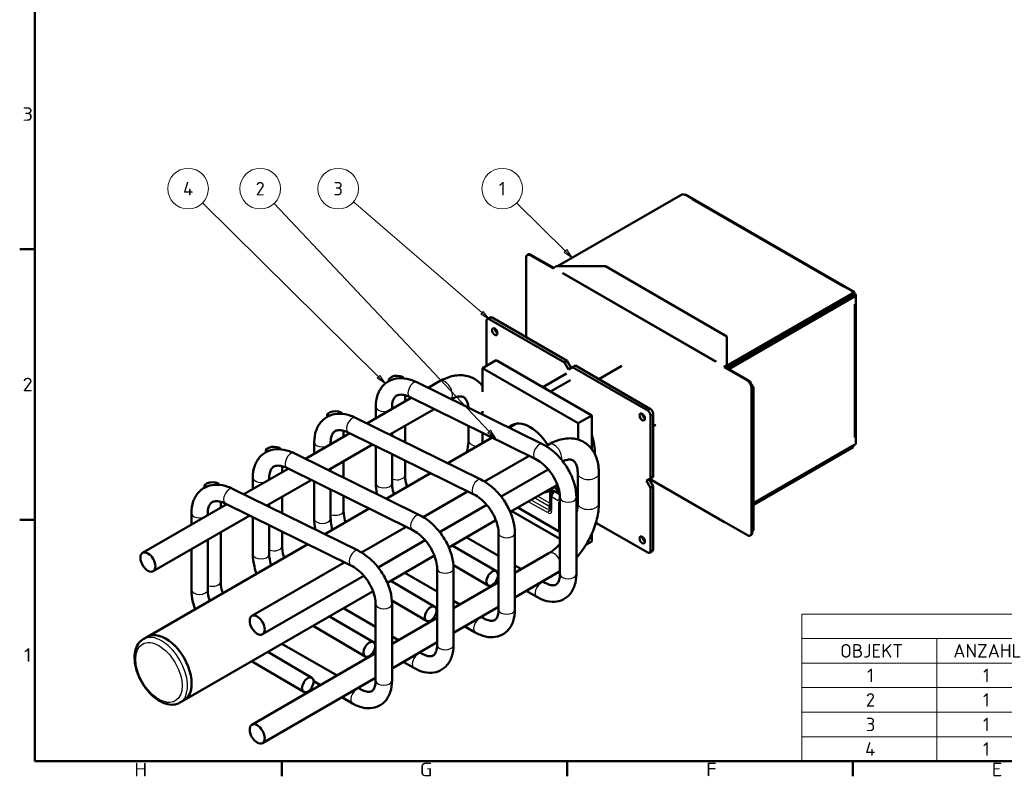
# Model space of a CAD drawing. Header units: millimetres. Extents: x 17 to 1979, y -74 to 835.
# Tile 1 of 8: x 17 to 527, y 7 to 399. Entities that reach past the tile are written whole.
import ezdxf

# ---------------------------------------------------------------- set-up
doc = ezdxf.new("R2010")
doc.units = ezdxf.units.MM
doc.header["$LTSCALE"] = 2
for name, color, linetype, lineweight in [('Rahmen', 7, 'Continuous', 50), ('Sichtbar', 7, 'Continuous', 50), ('Sichtbar schmal', 7, 'Continuous', 25), ('Symbol', 7, 'Continuous', 18)]:
    doc.layers.add(name, color=color, linetype=linetype, lineweight=lineweight)
doc.styles.add('Notiztext (DIN)', font='isocpeur.ttf')
doc.styles.add('PohlCon Text gedehnt 110%', font='isocpeur.ttf', dxfattribs={"width": 1.1})

# ---------------------------------------------------------------- blocks, each defined once
blk = doc.blocks.new('Ränder Vorgaberahmen')
at = {"layer": 'Rahmen'}
for p, q in [((12.5, 140), (8.6, 140)), ((12.5, 70), (8.6, 70)), ((76.44, 7.5), (76.44, 3.6)), ((150.38, 7.5), (150.38, 3.6)), ((224.31, 7.5), (224.31, 3.6))]:
    blk.add_line(p, q, dxfattribs=at)
at = {"layer": 'Rahmen', "flags": 128}
blk.add_lwpolyline([(12.5, 7.5), (12.5, 412.5), (586.5, 412.5), (586.5, 7.5), (12.5, 7.5)], dxfattribs=at)
at = {"layer": 'Symbol', "char_height": 3.5, "attachment_point": 7, "style": 'PohlCon Text gedehnt 110%'}
for s, insert in [('3', (9.33, 173.25)), ('2', (9.33, 103.25)), ('1', (9.72, 33.25)), ('H', (38.26, 3.6)), ('G', (112.2, 3.6)), ('F', (186.33, 3.6)), ('E', (260.27, 3.6))]:
    blk.add_mtext(s, dxfattribs=dict(at, insert=insert))
blk = doc.blocks.new('Positionsnummer1')
at = {"layer": 'Symbol'}
for p, q in [((149.9, 139.55), (137.26, 152.02)), ((150.25, 139.91), (149.55, 139.2)), ((149.55, 139.2), (151.68, 137.8)), ((149.9, 139.55), (151.68, 137.8)), ((151.68, 137.8), (150.25, 139.91))]:
    blk.add_line(p, q, dxfattribs=at)
at = {"layer": 'Symbol', "flags": 128}
blk.add_lwpolyline([(149.55, 139.2), (151.68, 137.8), (150.25, 139.91), (149.55, 139.2)], dxfattribs=at)
at = {"layer": 'Symbol'}
blk.add_circle((133.54, 155.69), 5.25, dxfattribs=at)
blk.add_solid([(149.55, 139.2), (151.68, 137.8), (150.25, 139.91), (149.55, 139.2)], dxfattribs=at)
at = {"layer": 'Symbol', "insert": (133.54, 155.69), "char_height": 3.5, "attachment_point": 5, "style": 'Notiztext (DIN)'}
blk.add_mtext('1', dxfattribs=at)
blk = doc.blocks.new('Positionsnummer2')
at = {"layer": 'Symbol'}
for p, q in [((130.15, 92.82), (74.46, 151.89)), ((130.52, 93.16), (129.79, 92.48)), ((129.79, 92.48), (131.87, 91)), ((130.15, 92.82), (131.87, 91)), ((131.87, 91), (130.52, 93.16))]:
    blk.add_line(p, q, dxfattribs=at)
at = {"layer": 'Symbol', "flags": 128}
blk.add_lwpolyline([(129.79, 92.48), (131.87, 91), (130.52, 93.16), (129.79, 92.48)], dxfattribs=at)
at = {"layer": 'Symbol'}
blk.add_circle((70.87, 155.69), 5.25, dxfattribs=at)
blk.add_solid([(129.79, 92.48), (131.87, 91), (130.52, 93.16), (129.79, 92.48)], dxfattribs=at)
at = {"layer": 'Symbol', "insert": (70.87, 155.69), "char_height": 3.5, "attachment_point": 5, "style": 'Notiztext (DIN)'}
blk.add_mtext('2', dxfattribs=at)
blk = doc.blocks.new('Positionsnummer3')
at = {"layer": 'Symbol'}
for p, q in [((128.31, 123.56), (95.03, 152.27)), ((128.63, 123.94), (127.98, 123.18)), ((127.98, 123.18), (130.2, 121.93)), ((128.31, 123.56), (130.2, 121.93)), ((130.2, 121.93), (128.63, 123.94))]:
    blk.add_line(p, q, dxfattribs=at)
at = {"layer": 'Symbol', "flags": 128}
blk.add_lwpolyline([(127.98, 123.18), (130.2, 121.93), (128.63, 123.94), (127.98, 123.18)], dxfattribs=at)
at = {"layer": 'Symbol'}
blk.add_circle((91.06, 155.69), 5.25, dxfattribs=at)
blk.add_solid([(127.98, 123.18), (130.2, 121.93), (128.63, 123.94), (127.98, 123.18)], dxfattribs=at)
at = {"layer": 'Symbol', "insert": (91.06, 155.69), "char_height": 3.5, "attachment_point": 5, "style": 'Notiztext (DIN)'}
blk.add_mtext('3', dxfattribs=at)
blk = doc.blocks.new('Positionsnummer4')
at = {"layer": 'Symbol'}
for p, q in [((101.5, 107), (55.94, 152.02)), ((101.86, 107.36), (101.15, 106.65)), ((103.28, 105.25), (101.86, 107.36)), ((101.15, 106.65), (103.28, 105.25)), ((101.5, 107), (103.28, 105.25))]:
    blk.add_line(p, q, dxfattribs=at)
at = {"layer": 'Symbol', "flags": 128}
blk.add_lwpolyline([(101.15, 106.65), (103.28, 105.25), (101.86, 107.36), (101.15, 106.65)], dxfattribs=at)
at = {"layer": 'Symbol'}
blk.add_circle((52.21, 155.69), 5.25, dxfattribs=at)
blk.add_solid([(101.15, 106.65), (103.28, 105.25), (101.86, 107.36), (101.15, 106.65)], dxfattribs=at)
at = {"layer": 'Symbol', "insert": (52.21, 155.69), "char_height": 3.5, "attachment_point": 5, "style": 'Notiztext (DIN)'}
blk.add_mtext('4', dxfattribs=at)
blk = doc.blocks.new('BAUTEILLISTE')
at = {"layer": 'Symbol'}
for p, q in [((406.5, 45.59), (211.1, 45.59)), ((211.1, 45.59), (211.1, 39.24)), ((406.5, 45.59), (406.5, 39.24)), ((406.5, 39.24), (211.1, 39.24)), ((211.1, 39.24), (211.1, 32.89)), ((246.1, 39.24), (246.1, 32.89)), ((271.1, 39.24), (271.1, 32.89)), ((326.1, 39.24), (326.1, 32.89)), ((381.1, 39.24), (381.1, 32.89)), ((406.5, 39.24), (406.5, 32.89)), ((406.5, 32.89), (211.1, 32.89)), ((211.1, 32.89), (211.1, 7.5)), ((246.1, 32.89), (246.1, 7.5)), ((271.1, 32.89), (271.1, 7.5)), ((326.1, 32.89), (326.1, 7.5)), ((381.1, 32.89), (381.1, 7.5)), ((406.5, 32.89), (406.5, 7.5)), ((406.5, 26.55), (211.1, 26.55)), ((406.5, 20.2), (211.1, 20.2)), ((406.5, 13.85), (211.1, 13.85)), ((406.5, 7.5), (211.1, 7.5))]:
    blk.add_line(p, q, dxfattribs=at)
at = {"layer": 'Symbol', "char_height": 3.5, "attachment_point": 7, "style": 'Notiztext (DIN)'}
for s, insert in [('BAUTEILLISTE', (294.59, 40.67)), ('OBJEKT', (221.03, 34.32)), ('ANZAHL', (250.33, 34.32)), ('BAUTEILNUMMER', (281.59, 34.32)), ('BESCHREIBUNG', (338.51, 34.32)), ('MASSE', (386.93, 34.32)), ('1', (228.02, 27.97)), ('1', (258.02, 27.97)), ('9000 0002 4971', (272.3, 27.97)), ('Sinton Q1-Box', (327.3, 27.97)), ('1,163 kg', (382.3, 26.92)), ('2', (227.68, 21.62)), ('1', (258.02, 21.62)), ('9000 0002 4982', (272.3, 21.62)), ('Dorn-J50', (327.3, 21.62)), ('2,696 kg', (382.3, 20.57)), ('3', (227.68, 15.27)), ('1', (258.02, 15.27)), ('9000 0002 4979', (272.3, 15.27)), ('Laufhülse-Ø36-302', (327.3, 15.27)), ('0,436 kg', (382.3, 14.22)), ('4', (227.5, 8.92)), ('1', (258.02, 8.92)), ('9000 0002 5001', (272.3, 8.92)), ('Sinton Q1-T', (327.3, 8.92)), ('2,076 kg', (382.3, 7.88))]:
    blk.add_mtext(s, dxfattribs=dict(at, insert=insert))

msp = doc.modelspace()

# ---------------------------------------------------------------- linework, layer by layer
at = {"layer": 'Sichtbar'}
for p, q in [((295.754, 271.206), (360.454, 308.561)), ((361.161, 308.153), (360.454, 308.561)), ((362.161, 308.252), (449.135, 258.037)), ((279.49, 234.464), (279.49, 275.696)), ((280.465, 277.274), (280.112, 277.07)), ((281.612, 276.921), (293.633, 269.981)), ((293.736, 270.329), (281.965, 277.125)), ((293.987, 270.595), (295.047, 271.206)), ((295.047, 271.206), (320.503, 271.206)), ((320.503, 271.206), (383.435, 234.872)), ((383.789, 218.338), (448.842, 255.897)), ((448.842, 257.53), (384.142, 220.175)), ((448.842, 256.714), (384.142, 219.359)), ((384.496, 217.93), (449.55, 255.489)), ((447.782, 256.101), (447.782, 255.285)), ((448.842, 257.53), (448.135, 257.938)), ((448.842, 256.714), (448.842, 257.53)), ((448.842, 256.714), (449.55, 257.122)), ((450.135, 256.305), (450.135, 179.555)), ((260.813, 244.769), (259.399, 243.953)), ((258.984, 243.037), (258.984, 219.767)), ((299.289, 221.4), (260.399, 243.854)), ((300.704, 222.217), (261.813, 244.67)), ((383.435, 234.872), (383.435, 220.175)), ((263.934, 222.625), (256.863, 218.542)), ((263.934, 222.625), (313.432, 194.048)), ((299.289, 221.4), (300.704, 222.217)), ((301.411, 217.726), (299.289, 221.4)), ((300.704, 222.217), (302.825, 218.542)), ((304.946, 219.767), (303.532, 218.951)), ((343.837, 197.314), (304.946, 219.767)), ((329.027, 219.7), (317.045, 212.782)), ((383.435, 220.175), (382.375, 219.563)), ((382.375, 219.155), (383.435, 219.767)), ((383.435, 220.175), (383.435, 219.767)), ((306.36, 189.965), (256.863, 218.542)), ((256.863, 218.542), (256.863, 206.251)), ((300.411, 215.784), (288.097, 208.674)), ((303.532, 218.951), (301.411, 217.726)), ((342.423, 196.497), (303.532, 218.951)), ((382.374, 219.154), (382.021, 218.95)), ((382.021, 218.95), (394.042, 212.01)), ((382.374, 219.154), (394.395, 212.214)), ((208.242, 211.639), (208.242, 212.113)), ((222.891, 211.188), (287.905, 179.129)), ((228.791, 208.278), (234.668, 211.671)), ((302.411, 212.32), (292.097, 206.365)), ((216.742, 201.321), (216.742, 204.475)), ((396.163, 208.335), (396.163, 133.219)), ((396.517, 208.54), (396.517, 133.424)), ((396.517, 207.316), (396.517, 134.647)), ((397.224, 207.724), (397.224, 135.056)), ((196.972, 189.907), (219.938, 203.166)), ((219.132, 203.564), (284.146, 171.505)), ((201.553, 192.552), (201.553, 198.545)), ((208.837, 184.056), (231.804, 197.315)), ((210.053, 197.459), (210.053, 198.545)), ((256.863, 196.147), (256.863, 194.436)), ((313.432, 194.048), (306.36, 189.965)), ((313.432, 194.048), (313.432, 176.539)), ((343.837, 161.388), (343.837, 194.048)), ((345.251, 162.204), (345.251, 194.864)), ((176.422, 193.268), (176.422, 193.741)), ((191.071, 192.816), (256.086, 160.757)), ((270.673, 187.626), (274.305, 189.723)), ((306.36, 181.501), (306.36, 189.965)), ((346.627, 189.216), (345.251, 188.422)), ((165.152, 171.536), (188.118, 184.795)), ((184.922, 182.95), (184.922, 186.104)), ((187.312, 185.193), (252.326, 153.134)), ((210.053, 183.456), (210.053, 184.758)), ((216.742, 180.158), (216.742, 188.62)), ((249.595, 188.542), (249.595, 181.188)), ((256.863, 184.958), (256.863, 179.653)), ((169.733, 174.181), (169.733, 180.174)), ((177.017, 165.685), (199.984, 178.944)), ((178.233, 179.088), (178.233, 180.174)), ((238.853, 169.255), (261.819, 182.514)), ((289.722, 178.136), (291.236, 179.011)), ((449.55, 178.738), (397.224, 148.528)), ((144.602, 174.897), (144.602, 175.37)), ((159.251, 174.445), (224.266, 142.386)), ((201.553, 158.945), (201.553, 178.17)), ((210.053, 158.945), (210.053, 173.979)), ((397.224, 147.711), (448.842, 177.514)), ((448.842, 177.514), (448.842, 178.33)), ((184.922, 161.787), (184.922, 170.248)), ((216.742, 163.123), (216.742, 170.681)), ((257.902, 159.765), (280.959, 173.077)), ((133.332, 153.164), (156.298, 166.424)), ((153.102, 164.579), (153.102, 167.732)), ((155.492, 166.822), (220.507, 134.763)), ((178.233, 165.085), (178.233, 166.386)), ((207.033, 150.884), (230, 164.143)), ((266.5, 152.028), (290.861, 166.092)), ((306.164, 164.041), (306.164, 148.528)), ((317.164, 164.041), (317.164, 148.528)), ((137.913, 155.809), (137.913, 161.803)), ((145.198, 147.313), (168.164, 160.573)), ((146.413, 160.717), (146.413, 161.803)), ((169.733, 140.574), (169.733, 159.799)), ((271.235, 144.072), (295.625, 158.153)), ((341.716, 160.163), (343.837, 161.388)), ((343.837, 156.489), (341.716, 160.163)), ((343.13, 160.979), (345.251, 157.305)), ((343.338, 161.099), (382.125, 138.706)), ((343.837, 161.388), (345.251, 162.204)), ((112.783, 156.525), (112.783, 156.999)), ((127.431, 156.074), (192.446, 124.015)), ((178.233, 140.574), (178.233, 155.608)), ((226.082, 141.394), (249.139, 154.706)), ((292.218, 153.847), (292.218, 153.171)), ((292.218, 153.171), (292.218, 152.763)), ((293.592, 156.631), (295.732, 157.867)), ((295.719, 153.938), (294.218, 154.804)), ((295.719, 153.693), (295.931, 153.815)), ((296.891, 153.118), (295.869, 153.708)), ((295.883, 157.445), (295.931, 156.795)), ((295.931, 156.795), (295.931, 153.672)), ((345.251, 157.305), (343.837, 156.489)), ((343.837, 123.829), (343.837, 156.489)), ((345.251, 124.645), (345.251, 157.305)), ((80.872, 122.877), (124.479, 148.053)), ((121.283, 146.208), (121.283, 149.361)), ((123.672, 148.45), (188.687, 116.391)), ((146.413, 146.714), (146.413, 148.015)), ((153.102, 143.416), (153.102, 151.877)), ((184.922, 144.752), (184.922, 152.309)), ((292.218, 152.763), (292.218, 145.536)), ((296.984, 151.488), (296.984, 111.888)), ((305.484, 151.488), (305.484, 111.888)), ((106.094, 137.438), (106.094, 143.432)), ((114.594, 142.346), (114.594, 143.432)), ((175.214, 132.512), (198.18, 145.772)), ((234.68, 133.657), (259.041, 147.721)), ((271.974, 144.498), (296.984, 130.059)), ((296.284, 134.137), (275.156, 146.336)), ((86.372, 113.35), (136.344, 142.202)), ((137.913, 122.203), (137.913, 141.428)), ((239.415, 125.701), (263.805, 139.782)), ((315.623, 138.485), (342.423, 123.012)), ((394.042, 131.995), (382.021, 138.935)), ((121.283, 108.009), (121.283, 133.506)), ((146.413, 122.203), (146.413, 137.237)), ((153.102, 126.38), (153.102, 133.938)), ((194.262, 123.023), (217.319, 136.335)), ((265.164, 133.117), (265.164, 93.516)), ((273.664, 133.117), (273.664, 93.516)), ((313.432, 132.604), (313.432, 128.728)), ((396.706, 133.911), (396.517, 133.802)), ((114.594, 103.831), (114.594, 129.644)), ((202.861, 115.285), (227.221, 129.35)), ((265.164, 121.29), (248.47, 130.928)), ((313.432, 128.728), (310.437, 126.999)), ((395.895, 132.05), (395.542, 131.846)), ((83.314, 79.454), (166.36, 127.401)), ((106.094, 103.831), (106.094, 124.737)), ((264.029, 113.336), (241.214, 126.739)), ((291.236, 122.672), (273.664, 112.527)), ((344.837, 123.73), (343.423, 122.913)), ((137.44, 90.217), (185.499, 117.963)), ((207.596, 107.33), (231.985, 121.411)), ((233.344, 102.919), (216.65, 112.557)), ((233.344, 114.745), (233.344, 75.145)), ((259.723, 106.007), (241.772, 116.554)), ((241.844, 114.745), (241.844, 75.145)), ((277.003, 114.455), (273.664, 116.383)), ((296.736, 113.146), (273.664, 99.826)), ((142.94, 80.69), (195.401, 110.979)), ((232.209, 94.965), (209.395, 108.368)), ((265.164, 107.62), (241.844, 94.156)), ((265.164, 111.475), (264.9, 111.628)), ((289.217, 107.403), (288.003, 108.104)), ((102.314, 46.545), (200.165, 103.04)), ((284.967, 100.042), (279.503, 103.197)), ((227.903, 87.636), (209.952, 98.183)), ((245.183, 96.084), (241.844, 98.011)), ((201.525, 84.548), (184.83, 94.186)), ((201.525, 96.374), (201.525, 56.774)), ((210.025, 96.374), (210.025, 56.774)), ((233.344, 93.104), (233.08, 93.257)), ((265.164, 94.918), (241.844, 81.454)), ((200.389, 76.593), (177.575, 89.997)), ((233.344, 89.249), (210.025, 75.785)), ((257.397, 89.032), (256.183, 89.733)), ((196.083, 69.265), (169.112, 85.111)), ((253.147, 81.671), (247.683, 84.825)), ((83.314, 79.454), (81.193, 78.23)), ((213.363, 77.713), (210.025, 79.64)), ((233.344, 76.547), (210.025, 63.083)), ((168.569, 58.222), (145.755, 71.626)), ((181.544, 59.341), (153.011, 75.815)), ((201.525, 74.733), (201.26, 74.885)), ((164.263, 50.893), (137.292, 66.74)), ((201.525, 70.877), (137.44, 33.878)), ((221.327, 63.3), (215.863, 66.454)), ((225.577, 70.661), (224.363, 71.362)), ((201.525, 58.176), (142.94, 24.352)), ((173.044, 54.434), (169.44, 56.514)), ((193.757, 52.29), (192.544, 52.991)), ((102.314, 46.545), (100.193, 45.321)), ((189.507, 44.928), (184.044, 48.083))]:
    msp.add_line(p, q, dxfattribs=at)
for centre, major_axis, ratio, start_param, end_param in [((361.161, 306.52), (1, 1.732), 0.5773503, 0, 0.7853982), ((281.612, 274.472), (-1.5, 2.598), 0.5773503, 5.4977871, 7.0685835), ((281.965, 274.676), (-1.5, 2.598), 0.5773503, 5.4977871, 6.2831853), ((293.987, 270.185), (0.251, 0.434), 0.5773503, 0.7853982, 2.3561945), ((448.135, 256.305), (1, 1.732), 0.5773503, 5.4977871, 7.0685835), ((448.135, 256.305), (1, 0), 0.5773503, 5.4977871, 7.0685835), ((448.135, 256.305), (2, 0), 0.5773503, 5.4977871, 7.0685835), ((441.771, 252.631), (-1, 1.732), 0.5773503, 4.3510219, 4.712389), ((261.813, 243.037), (-1, 1.732), 0.5773503, 5.4977871, 6.2831853), ((260.399, 242.221), (-1, 1.732), 0.5773503, 5.4977871, 7.0685835), ((264.641, 238.138), (1, -1.732), 0.5773503, 3.9269908, 5.4977871), ((382.375, 219.154), (-0.251, -0.434), 0.5773503, 3.9269908, 5.4977871), ((382.374, 220.38), (2.5, 0), 0.5773503, 4.8537859, 5.4977871), ((382.374, 221.196), (-2.5, 0), 0.5773503, 2.0089454, 2.3561945), ((212.492, 212.113), (-4.25, 0), 0.5773503, 3.5895523, 6.4616803), ((385.203, 217.522), (-2, 0), 0.5773503, 5.4977871, 5.4982871), ((385.203, 217.522), (-1, 0), 0.5773503, 5.4977871, 5.4987871), ((394.042, 209.56), (1.5, -2.598), 0.5773503, 0.7853982, 2.3561945), ((394.395, 209.764), (-1.5, 2.598), 0.5773503, 3.9269908, 5.4977871), ((395.456, 208.744), (-1.25, 2.165), 0.5773503, 3.9269908, 5.1448759), ((289.062, 206.922), (-1, 1.732), 0.5773503, 4.7483183, 6.247256), ((180.672, 193.741), (-4.25, 0), 0.5773503, 3.5895523, 6.4616803), ((341.009, 194.048), (1, -1.732), 0.5773503, 3.9269908, 5.4977871), ((342.423, 194.864), (1, -1.732), 0.5773503, 0.7853982, 2.3561945), ((343.837, 195.681), (-1, 1.732), 0.5773503, 3.9269908, 5.4977871), ((281.612, 172.002), (-9.75, 16.887), 0.5773503, 4.7769137, 6.4458646), ((301.411, 183.433), (9.625, -16.671), 0.5773503, 0.6896985, 1.2737296), ((448.135, 179.555), (2, 0), 0.5773503, 5.4977871, 6.2831853), ((148.852, 175.37), (-4.25, 0), 0.5773503, 3.5895523, 6.4616803), ((117.033, 156.999), (-4.25, 0), 0.5773503, 3.5895523, 6.4616803), ((294.218, 153.171), (-1.776, 1.776), 0.5176381, 5.1900473, 5.8158974), ((295.931, 154.06), (-0.3, 0), 0.5773503, 0.7853982, 1.5707963), ((295.719, 153.448), (0.15, 0.26), 0.5773503, 0, 0.7853982), ((382.375, 139.139), (-0.25, -0.434), 0.5773503, 5.4977871, 7.0685835), ((297.698, 134.954), (2, 0), 0.5773503, 3.9269908, 4.3470852), ((394.042, 134.444), (1.5, -2.598), 0.5773503, 5.4977871, 7.0685835), ((394.395, 134.648), (1.5, -2.598), 0.5773503, 0, 0.7853982), ((395.456, 136.076), (1.25, -2.165), 0.5773503, 0, 0.7853982), ((341.009, 130.361), (1, -1.732), 0.5773503, 3.9269908, 5.4977871), ((342.423, 124.645), (1, -1.732), 0.5773503, 5.4977871, 7.0685835), ((343.837, 125.462), (1, -1.732), 0.5773503, 0, 0.7853982), ((92.814, 63), (9.5, -16.454), 0.5773503, 0, 3.1415927), ((92.814, 63), (9.5, -16.454), 0.5773503, 0, 3.1415927)]:
    msp.add_ellipse(centre, major_axis=major_axis, ratio=ratio, start_param=start_param, end_param=end_param, dxfattribs=at)
for centre, major_axis, ratio in [((263.227, 237.322), (1, -1.732), 0.5773503), ((339.594, 193.231), (1, -1.732), 0.5773503), ((339.594, 129.544), (1, -1.732), 0.5773503), ((83.622, 118.113), (-2.75, 4.763), 0.5773503), ((261.876, 109.671), (-2.153, -3.664), 0.5823666), ((230.056, 91.3), (-2.153, -3.664), 0.5823666), ((140.19, 85.454), (-2.75, 4.763), 0.5773503), ((198.236, 72.929), (-2.153, -3.664), 0.5823666), ((166.416, 54.558), (-2.153, -3.664), 0.5823666), ((140.19, 29.115), (-2.75, 4.763), 0.5773503)]:
    msp.add_ellipse(centre, major_axis=major_axis, ratio=ratio, dxfattribs=at)
for points, knots in [([(234.668, 211.671), (236.951, 212.989), (239.337, 213.957), (244.243, 214.949), (246.782, 214.961), (251.151, 213.819), (253.002, 212.88), (255.42, 210.887), (256.191, 210.078), (256.863, 209.199)], [1.5707963, 1.5707963, 1.5707963, 1.5707963, 1.8849556, 1.8849556, 2.1991149, 2.1991149, 2.4525456, 2.4525456, 2.5921387, 2.5921387, 2.5921387, 2.5921387]), ([(201.553, 198.545), (201.553, 200.67), (201.863, 202.735), (203.204, 206.506), (204.226, 208.222), (206.779, 210.809), (208.211, 211.753), (211.339, 212.984), (213.026, 213.272), (216.656, 213.258), (218.605, 212.875), (221.309, 211.914), (222.105, 211.575), (222.891, 211.188)], [1.5707963, 1.5707963, 1.5707963, 1.5707963, 1.8849556, 1.8849556, 2.189978, 2.189978, 2.451354, 2.451354, 2.7139344, 2.7139344, 3.0142489, 3.0142489, 3.1415927, 3.1415927, 3.1415927, 3.1415927]), ([(210.053, 198.545), (210.053, 199.709), (210.209, 200.72), (210.733, 202.401), (211.104, 203.035), (211.932, 203.97), (212.389, 204.281), (213.583, 204.712), (214.342, 204.823), (216.209, 204.652), (217.29, 204.379), (218.679, 203.78), (218.904, 203.676), (219.132, 203.564)], [1.5707963, 1.5707963, 1.5707963, 1.5707963, 1.852946, 1.852946, 2.1553154, 2.1553154, 2.4694746, 2.4694746, 2.7836339, 2.7836339, 3.0843827, 3.0843827, 3.1415927, 3.1415927, 3.1415927, 3.1415927]), ([(240.667, 202.422), (241.721, 202.985), (242.705, 203.363), (244.561, 203.83), (245.369, 203.857), (246.653, 203.681), (247.088, 203.483), (247.933, 202.817), (248.367, 202.303), (249.124, 200.602), (249.427, 199.456), (249.542, 198.046)], [1.6079896, 1.6079896, 1.6079896, 1.6079896, 1.8455935, 1.8455935, 2.125226, 2.125226, 2.4393852, 2.4393852, 2.7535445, 2.7535445, 3.0516035, 3.0516035, 3.0516035, 3.0516035]), ([(169.733, 180.174), (169.733, 182.298), (170.043, 184.364), (171.384, 188.135), (172.407, 189.851), (174.959, 192.438), (176.391, 193.382), (179.519, 194.613), (181.206, 194.9), (184.837, 194.887), (186.785, 194.504), (189.489, 193.543), (190.286, 193.204), (191.071, 192.816)], [1.5707963, 1.5707963, 1.5707963, 1.5707963, 1.8849556, 1.8849556, 2.189978, 2.189978, 2.451354, 2.451354, 2.7139344, 2.7139344, 3.0142489, 3.0142489, 3.1415927, 3.1415927, 3.1415927, 3.1415927]), ([(178.233, 180.174), (178.233, 181.337), (178.39, 182.349), (178.913, 184.03), (179.285, 184.664), (180.112, 185.599), (180.569, 185.909), (181.763, 186.341), (182.522, 186.452), (184.389, 186.281), (185.471, 186.008), (186.86, 185.409), (187.084, 185.305), (187.312, 185.193)], [1.5707963, 1.5707963, 1.5707963, 1.5707963, 1.852946, 1.852946, 2.1553154, 2.1553154, 2.4694746, 2.4694746, 2.7836339, 2.7836339, 3.0843827, 3.0843827, 3.1415927, 3.1415927, 3.1415927, 3.1415927]), ([(249.595, 181.188), (249.595, 179.754), (249.421, 178.132), (248.95, 175.93), (248.83, 175.437), (248.696, 174.938)], [3.14159265, 3.14159265, 3.14159265, 3.14159265, 3.41638981, 3.41638981, 3.49432633, 3.49432633, 3.49432633, 3.49432633]), ([(287.905, 179.129), (289.843, 178.173), (291.712, 176.926), (295.214, 173.977), (296.847, 172.275), (299.768, 168.556), (301.055, 166.539), (303.184, 162.344), (304.025, 160.166), (305.174, 155.8), (305.484, 153.612), (305.484, 151.488)], [3.1415927, 3.1415927, 3.1415927, 3.1415927, 3.4557519, 3.4557519, 3.7699112, 3.7699112, 4.0840704, 4.0840704, 4.3982297, 4.3982297, 4.712389, 4.712389, 4.712389, 4.712389]), ([(291.236, 179.011), (293.519, 180.329), (295.906, 181.297), (300.812, 182.289), (303.351, 182.302), (307.719, 181.159), (309.57, 180.22), (312.648, 177.683), (313.883, 176.12), (315.886, 172.392), (316.556, 170.175), (317.077, 166.614), (317.164, 165.338), (317.164, 164.041)], [1.5707963, 1.5707963, 1.5707963, 1.5707963, 1.8849556, 1.8849556, 2.1991149, 2.1991149, 2.4525456, 2.4525456, 2.6993643, 2.6993643, 2.9870339, 2.9870339, 3.1415927, 3.1415927, 3.1415927, 3.1415927]), ([(137.913, 161.803), (137.913, 163.927), (138.223, 165.993), (139.564, 169.764), (140.587, 171.479), (143.139, 174.067), (144.571, 175.011), (147.699, 176.242), (149.386, 176.529), (153.017, 176.516), (154.966, 176.133), (157.669, 175.172), (158.466, 174.832), (159.251, 174.445)], [1.5707963, 1.5707963, 1.5707963, 1.5707963, 1.8849556, 1.8849556, 2.189978, 2.189978, 2.451354, 2.451354, 2.7139344, 2.7139344, 3.0142489, 3.0142489, 3.1415927, 3.1415927, 3.1415927, 3.1415927]), ([(284.146, 171.505), (285.267, 170.952), (286.444, 170.199), (288.772, 168.326), (289.923, 167.201), (292.057, 164.681), (293.038, 163.283), (294.707, 160.375), (295.394, 158.866), (296.405, 155.928), (296.732, 154.499), (296.951, 152.595), (296.984, 152.025), (296.984, 151.488)], [3.1415927, 3.1415927, 3.1415927, 3.1415927, 3.4238866, 3.4238866, 3.7110206, 3.7110206, 4.0022821, 4.0022821, 4.2939392, 4.2939392, 4.5820189, 4.5820189, 4.712389, 4.712389, 4.712389, 4.712389]), ([(298.384, 170.317), (299.006, 170.586), (299.592, 170.783), (301.129, 171.17), (301.938, 171.198), (303.222, 171.021), (303.656, 170.823), (304.502, 170.157), (304.936, 169.643), (305.694, 167.94), (305.996, 166.792), (306.146, 164.954), (306.164, 164.507), (306.164, 164.041)], [1.6967277, 1.6967277, 1.6967277, 1.6967277, 1.8455935, 1.8455935, 2.125226, 2.125226, 2.4393852, 2.4393852, 2.7535445, 2.7535445, 3.0522423, 3.0522423, 3.1415927, 3.1415927, 3.1415927, 3.1415927]), ([(146.413, 161.803), (146.413, 162.966), (146.57, 163.978), (147.093, 165.659), (147.465, 166.293), (148.292, 167.228), (148.749, 167.538), (149.943, 167.97), (150.702, 168.081), (152.569, 167.91), (153.651, 167.637), (155.04, 167.038), (155.265, 166.934), (155.492, 166.822)], [1.5707963, 1.5707963, 1.5707963, 1.5707963, 1.852946, 1.852946, 2.1553154, 2.1553154, 2.4694746, 2.4694746, 2.7836339, 2.7836339, 3.0843827, 3.0843827, 3.1415927, 3.1415927, 3.1415927, 3.1415927]), ([(106.094, 143.432), (106.094, 145.556), (106.403, 147.622), (107.744, 151.392), (108.767, 153.108), (111.319, 155.696), (112.751, 156.64), (115.88, 157.871), (117.566, 158.158), (121.197, 158.145), (123.146, 157.762), (125.849, 156.8), (126.646, 156.461), (127.431, 156.074)], [1.5707963, 1.5707963, 1.5707963, 1.5707963, 1.8849556, 1.8849556, 2.189978, 2.189978, 2.451354, 2.451354, 2.7139344, 2.7139344, 3.0142489, 3.0142489, 3.1415927, 3.1415927, 3.1415927, 3.1415927]), ([(210.979, 153.162), (210.573, 154.52), (210.301, 155.844), (210.089, 157.726), (210.053, 158.355), (210.053, 158.945)], [7.45448541, 7.45448541, 7.45448541, 7.45448541, 7.71441218, 7.71441218, 7.85398163, 7.85398163, 7.85398163, 7.85398163]), ([(217.76, 157.077), (217.303, 158.533), (216.999, 159.956), (216.777, 161.916), (216.742, 162.538), (216.742, 163.123)], [5.86582121, 5.86582121, 5.86582121, 5.86582121, 6.14453282, 6.14453282, 6.28318531, 6.28318531, 6.28318531, 6.28318531]), ([(256.086, 160.757), (258.023, 159.802), (259.892, 158.554), (263.394, 155.606), (265.027, 153.904), (267.948, 150.185), (269.236, 148.168), (271.364, 143.973), (272.205, 141.795), (273.354, 137.429), (273.664, 135.241), (273.664, 133.117)], [3.1415927, 3.1415927, 3.1415927, 3.1415927, 3.4557519, 3.4557519, 3.7699112, 3.7699112, 4.0840704, 4.0840704, 4.3982297, 4.3982297, 4.712389, 4.712389, 4.712389, 4.712389]), ([(252.326, 153.134), (253.448, 152.581), (254.624, 151.828), (256.952, 149.954), (258.103, 148.83), (260.237, 146.31), (261.218, 144.912), (262.887, 142.004), (263.575, 140.495), (264.585, 137.557), (264.912, 136.128), (265.131, 134.223), (265.164, 133.654), (265.164, 133.117)], [3.1415927, 3.1415927, 3.1415927, 3.1415927, 3.4238866, 3.4238866, 3.7110206, 3.7110206, 4.0022821, 4.0022821, 4.2939392, 4.2939392, 4.5820189, 4.5820189, 4.712389, 4.712389, 4.712389, 4.712389]), ([(291.633, 154.664), (291.828, 154.777), (292.044, 154.902), (292.502, 155.094), (292.747, 155.159), (293.009, 155.17), (293.028, 155.171), (293.047, 155.171)], [0, 0, 0, 0, 0.11756282, 0.11756282, 0.23512564, 0.23512564, 0.24400151, 0.24400151, 0.24400151, 0.24400151]), ([(293.346, 156.424), (293.256, 156.328), (293.164, 156.235), (292.974, 156.055), (292.876, 155.967), (292.677, 155.798), (292.575, 155.717), (292.367, 155.562), (292.261, 155.487), (292.045, 155.345), (291.936, 155.277), (291.824, 155.212)], [3.75461065, 3.75461065, 3.75461065, 3.75461065, 3.78870975, 3.78870975, 3.82328002, 3.82328002, 3.85785028, 3.85785028, 3.89242055, 3.89242055, 3.92699082, 3.92699082, 3.92699082, 3.92699082]), ([(293.358, 156.102), (293.358, 156.103), (293.357, 156.104), (293.334, 156.136), (293.317, 156.17), (293.296, 156.24), (293.293, 156.275), (293.3, 156.341), (293.31, 156.372), (293.332, 156.406), (293.336, 156.413), (293.342, 156.419)], [-0.094242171, -0.094242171, -0.094242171, -0.094242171, -0.093931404, -0.093931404, -0.082207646, -0.082207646, -0.070485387, -0.070485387, -0.058765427, -0.058765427, -0.055603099, -0.055603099, -0.055603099, -0.055603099]), ([(293.592, 156.631), (293.573, 156.62), (293.554, 156.608), (293.518, 156.584), (293.5, 156.571), (293.466, 156.543), (293.449, 156.529), (293.417, 156.5), (293.401, 156.484), (293.371, 156.452), (293.356, 156.436), (293.342, 156.419)], [5.49778714, 5.49778714, 5.49778714, 5.49778714, 5.5398173, 5.5398173, 5.58184745, 5.58184745, 5.62387761, 5.62387761, 5.66590776, 5.66590776, 5.70793792, 5.70793792, 5.70793792, 5.70793792]), ([(114.594, 143.432), (114.594, 144.595), (114.75, 145.607), (115.273, 147.287), (115.645, 147.922), (116.473, 148.857), (116.93, 149.167), (118.124, 149.598), (118.883, 149.709), (120.749, 149.539), (121.831, 149.266), (123.22, 148.666), (123.445, 148.563), (123.672, 148.45)], [1.5707963, 1.5707963, 1.5707963, 1.5707963, 1.852946, 1.852946, 2.1553154, 2.1553154, 2.4694746, 2.4694746, 2.7836339, 2.7836339, 3.0843827, 3.0843827, 3.1415927, 3.1415927, 3.1415927, 3.1415927]), ([(306.164, 148.528), (306.164, 147.094), (305.989, 145.472), (305.579, 143.554), (305.533, 143.349), (305.484, 143.144)], [3.14159265, 3.14159265, 3.14159265, 3.14159265, 3.41638981, 3.41638981, 3.44893237, 3.44893237, 3.44893237, 3.44893237]), ([(317.164, 148.528), (317.164, 145.891), (316.807, 143.165), (315.481, 137.689), (314.511, 134.94), (312.052, 129.611), (310.562, 127.032), (307.815, 123.141), (306.682, 121.718), (305.484, 120.388)], [3.1415927, 3.1415927, 3.1415927, 3.1415927, 3.4557519, 3.4557519, 3.7699112, 3.7699112, 4.0840704, 4.0840704, 4.2798118, 4.2798118, 4.2798118, 4.2798118]), ([(185.941, 138.706), (185.483, 140.162), (185.179, 141.585), (184.958, 143.544), (184.922, 144.167), (184.922, 144.752)], [5.86582121, 5.86582121, 5.86582121, 5.86582121, 6.14453282, 6.14453282, 6.28318531, 6.28318531, 6.28318531, 6.28318531]), ([(179.159, 134.79), (178.753, 136.149), (178.481, 137.473), (178.269, 139.355), (178.233, 139.984), (178.233, 140.574)], [7.45448541, 7.45448541, 7.45448541, 7.45448541, 7.71441218, 7.71441218, 7.85398163, 7.85398163, 7.85398163, 7.85398163]), ([(224.266, 142.386), (226.203, 141.431), (228.072, 140.183), (231.574, 137.234), (233.207, 135.532), (236.128, 131.813), (237.416, 129.797), (239.544, 125.601), (240.385, 123.424), (241.535, 119.058), (241.844, 116.87), (241.844, 114.745)], [3.1415927, 3.1415927, 3.1415927, 3.1415927, 3.4557519, 3.4557519, 3.7699112, 3.7699112, 4.0840704, 4.0840704, 4.3982297, 4.3982297, 4.712389, 4.712389, 4.712389, 4.712389]), ([(220.507, 134.763), (221.628, 134.21), (222.804, 133.456), (225.132, 131.583), (226.283, 130.458), (228.418, 127.939), (229.399, 126.541), (231.068, 123.633), (231.755, 122.124), (232.765, 119.186), (233.092, 117.757), (233.312, 115.852), (233.344, 115.283), (233.344, 114.745)], [3.1415927, 3.1415927, 3.1415927, 3.1415927, 3.4238866, 3.4238866, 3.7110206, 3.7110206, 4.0022821, 4.0022821, 4.2939392, 4.2939392, 4.5820189, 4.5820189, 4.712389, 4.712389, 4.712389, 4.712389]), ([(154.121, 120.335), (153.663, 121.791), (153.359, 123.214), (153.138, 125.173), (153.102, 125.796), (153.102, 126.38)], [5.86582121, 5.86582121, 5.86582121, 5.86582121, 6.14453282, 6.14453282, 6.28318531, 6.28318531, 6.28318531, 6.28318531]), ([(192.446, 124.015), (194.383, 123.06), (196.252, 121.812), (199.754, 118.863), (201.387, 117.161), (204.308, 113.442), (205.596, 111.425), (207.724, 107.23), (208.565, 105.052), (209.715, 100.687), (210.025, 98.499), (210.025, 96.374)], [3.1415927, 3.1415927, 3.1415927, 3.1415927, 3.4557519, 3.4557519, 3.7699112, 3.7699112, 4.0840704, 4.0840704, 4.3982297, 4.3982297, 4.712389, 4.712389, 4.712389, 4.712389]), ([(296.984, 127.392), (295.766, 126.079), (294.498, 124.936), (292.569, 123.497), (291.892, 123.051), (291.236, 122.672)], [4.30342216, 4.30342216, 4.30342216, 4.30342216, 4.56730257, 4.56730257, 4.71238898, 4.71238898, 4.71238898, 4.71238898]), ([(139.824, 112.08), (139.382, 113.302), (139.011, 114.534), (138.194, 117.942), (137.913, 120.11), (137.913, 122.203)], [7.36275824, 7.36275824, 7.36275824, 7.36275824, 7.53982237, 7.53982237, 7.85398163, 7.85398163, 7.85398163, 7.85398163]), ([(147.339, 116.419), (146.933, 117.778), (146.661, 119.102), (146.449, 120.984), (146.413, 121.613), (146.413, 122.203)], [7.45448541, 7.45448541, 7.45448541, 7.45448541, 7.71441218, 7.71441218, 7.85398163, 7.85398163, 7.85398163, 7.85398163]), ([(188.687, 116.391), (189.808, 115.839), (190.984, 115.085), (193.313, 113.212), (194.463, 112.087), (196.598, 109.567), (197.579, 108.169), (199.248, 105.262), (199.935, 103.753), (200.946, 100.815), (201.272, 99.386), (201.492, 97.481), (201.525, 96.912), (201.525, 96.374)], [3.1415927, 3.1415927, 3.1415927, 3.1415927, 3.4238866, 3.4238866, 3.7110206, 3.7110206, 4.0022821, 4.0022821, 4.2939392, 4.2939392, 4.5820189, 4.5820189, 4.712389, 4.712389, 4.712389, 4.712389]), ([(122.301, 101.963), (121.843, 103.42), (121.539, 104.843), (121.318, 106.802), (121.283, 107.425), (121.283, 108.009)], [5.86582121, 5.86582121, 5.86582121, 5.86582121, 6.14453282, 6.14453282, 6.28318531, 6.28318531, 6.28318531, 6.28318531]), ([(305.484, 111.888), (305.484, 109.792), (305.202, 107.767), (303.939, 104.008), (302.943, 102.265), (300.431, 99.723), (299.051, 98.825), (296.082, 97.723), (294.515, 97.499), (291.15, 97.616), (289.354, 98.044), (286.719, 99.105), (285.834, 99.541), (284.967, 100.042)], [3.1415927, 3.1415927, 3.1415927, 3.1415927, 3.4557519, 3.4557519, 3.7699112, 3.7699112, 4.0246964, 4.0246964, 4.2730202, 4.2730202, 4.5622852, 4.5622852, 4.712389, 4.712389, 4.712389, 4.712389]), ([(296.984, 111.888), (296.984, 110.721), (296.84, 109.71), (296.377, 108.094), (296.061, 107.505), (295.394, 106.656), (295.06, 106.42), (294.205, 106.085), (293.644, 105.99), (292.108, 106.16), (291.168, 106.423), (289.828, 107.066), (289.525, 107.225), (289.217, 107.403)], [3.1415927, 3.1415927, 3.1415927, 3.1415927, 3.4181529, 3.4181529, 3.7000421, 3.7000421, 4.0142013, 4.0142013, 4.3283606, 4.3283606, 4.6279583, 4.6279583, 4.712389, 4.712389, 4.712389, 4.712389]), ([(108.004, 93.709), (107.563, 94.931), (107.191, 96.163), (106.374, 99.571), (106.094, 101.739), (106.094, 103.831)], [7.36275824, 7.36275824, 7.36275824, 7.36275824, 7.53982237, 7.53982237, 7.85398163, 7.85398163, 7.85398163, 7.85398163]), ([(115.52, 98.048), (115.114, 99.406), (114.841, 100.731), (114.629, 102.613), (114.594, 103.241), (114.594, 103.831)], [7.45448541, 7.45448541, 7.45448541, 7.45448541, 7.71441218, 7.71441218, 7.85398163, 7.85398163, 7.85398163, 7.85398163]), ([(273.664, 93.516), (273.664, 91.421), (273.382, 89.396), (272.119, 85.637), (271.123, 83.894), (268.611, 81.352), (267.231, 80.454), (264.263, 79.352), (262.695, 79.128), (259.33, 79.245), (257.534, 79.673), (254.899, 80.734), (254.014, 81.17), (253.147, 81.671)], [3.1415927, 3.1415927, 3.1415927, 3.1415927, 3.4557519, 3.4557519, 3.7699112, 3.7699112, 4.0246964, 4.0246964, 4.2730202, 4.2730202, 4.5622852, 4.5622852, 4.712389, 4.712389, 4.712389, 4.712389]), ([(265.164, 93.516), (265.164, 92.35), (265.02, 91.338), (264.557, 89.723), (264.241, 89.133), (263.574, 88.285), (263.24, 88.049), (262.386, 87.714), (261.824, 87.619), (260.289, 87.789), (259.348, 88.052), (258.008, 88.694), (257.705, 88.854), (257.397, 89.032)], [3.1415927, 3.1415927, 3.1415927, 3.1415927, 3.4181529, 3.4181529, 3.7000421, 3.7000421, 4.0142013, 4.0142013, 4.3283606, 4.3283606, 4.6279583, 4.6279583, 4.712389, 4.712389, 4.712389, 4.712389]), ([(81.193, 78.23), (80.168, 77.638), (79.288, 76.806), (77.859, 74.737), (77.341, 73.476), (76.681, 70.561), (76.593, 68.874), (76.891, 65.304), (77.292, 63.415), (78.527, 59.665), (79.358, 57.805), (81.362, 54.283), (82.532, 52.622), (85.114, 49.646), (86.524, 48.333), (89.48, 46.191), (91.026, 45.364), (94.101, 44.349), (95.637, 44.146), (98.2, 44.441), (99.254, 44.778), (100.193, 45.321)], [5.8068376, 5.8068376, 5.8068376, 5.8068376, 6.0740984, 6.0740984, 6.3649714, 6.3649714, 6.6931368, 6.6931368, 7.0311794, 7.0311794, 7.3666898, 7.3666898, 7.7006973, 7.7006973, 8.0360218, 8.0360218, 8.3740057, 8.3740057, 8.7034188, 8.7034188, 8.9484302, 8.9484302, 8.9484302, 8.9484302]), ([(241.844, 75.145), (241.844, 73.05), (241.562, 71.025), (240.299, 67.266), (239.303, 65.522), (236.792, 62.98), (235.411, 62.083), (232.443, 60.981), (230.875, 60.757), (227.51, 60.873), (225.714, 61.302), (223.079, 62.363), (222.194, 62.799), (221.327, 63.3)], [3.1415927, 3.1415927, 3.1415927, 3.1415927, 3.4557519, 3.4557519, 3.7699112, 3.7699112, 4.0246964, 4.0246964, 4.2730202, 4.2730202, 4.5622852, 4.5622852, 4.712389, 4.712389, 4.712389, 4.712389]), ([(233.344, 75.145), (233.344, 73.979), (233.201, 72.967), (232.738, 71.351), (232.422, 70.762), (231.754, 69.914), (231.421, 69.677), (230.566, 69.343), (230.005, 69.248), (228.469, 69.418), (227.528, 69.68), (226.188, 70.323), (225.885, 70.483), (225.577, 70.661)], [3.1415927, 3.1415927, 3.1415927, 3.1415927, 3.4181529, 3.4181529, 3.7000421, 3.7000421, 4.0142013, 4.0142013, 4.3283606, 4.3283606, 4.6279583, 4.6279583, 4.712389, 4.712389, 4.712389, 4.712389]), ([(210.025, 56.774), (210.025, 54.679), (209.743, 52.654), (208.48, 48.894), (207.484, 47.151), (204.972, 44.609), (203.591, 43.712), (200.623, 42.61), (199.055, 42.386), (195.69, 42.502), (193.894, 42.931), (191.259, 43.992), (190.374, 44.428), (189.507, 44.928)], [3.1415927, 3.1415927, 3.1415927, 3.1415927, 3.4557519, 3.4557519, 3.7699112, 3.7699112, 4.0246964, 4.0246964, 4.2730202, 4.2730202, 4.5622852, 4.5622852, 4.712389, 4.712389, 4.712389, 4.712389]), ([(201.525, 56.774), (201.525, 55.608), (201.381, 54.596), (200.918, 52.98), (200.602, 52.391), (199.934, 51.543), (199.601, 51.306), (198.746, 50.971), (198.185, 50.877), (196.649, 51.047), (195.708, 51.309), (194.368, 51.952), (194.066, 52.112), (193.757, 52.29)], [3.1415927, 3.1415927, 3.1415927, 3.1415927, 3.4181529, 3.4181529, 3.7000421, 3.7000421, 4.0142013, 4.0142013, 4.3283606, 4.3283606, 4.6279583, 4.6279583, 4.712389, 4.712389, 4.712389, 4.712389])]:
    msp.add_open_spline(points, degree=3, knots=knots, dxfattribs=at)
for points in [[(202.181, 153.276), (201.772, 155.196), (201.553, 157.1), (201.553, 158.945)], [(170.362, 134.905), (169.952, 136.824), (169.733, 138.728), (169.733, 140.574)], [(296.984, 113.291), (296.901, 113.242), (296.819, 113.194), (296.736, 113.146)]]:
    msp.add_open_spline(points, degree=3, dxfattribs=at)
at = {"layer": 'Sichtbar schmal'}
for p, q in [((443.787, 260.449), (365.51, 305.642)), ((281.629, 276.931), (281.948, 277.115)), ((377.601, 221.501), (298.052, 267.429)), ((298.406, 268.043), (377.956, 222.115)), ((448.842, 255.938), (448.842, 256.673)), ((449.514, 255.509), (448.878, 255.877)), ((449.55, 182.576), (449.55, 251.651)), ((260.469, 243.895), (261.742, 244.63)), ((382.375, 219.543), (382.375, 219.176)), ((384.142, 219.4), (384.142, 220.135)), ((383.824, 218.318), (384.46, 217.95)), ((384.496, 217.93), (384.496, 217.929)), ((394.378, 212.204), (394.059, 212.02)), ((396.181, 208.346), (396.499, 208.529)), ((396.552, 207.336), (397.188, 207.703)), ((343.766, 197.273), (342.494, 196.538)), ((343.908, 194.088), (345.181, 194.823)), ((345.411, 160.072), (380.094, 140.047)), ((291.633, 154.357), (291.633, 148.829)), ((294.218, 154.416), (294.218, 154.784)), ((296.784, 152.914), (294.353, 154.318)), ((295.778, 153.659), (296.843, 153.044)), ((281.092, 149.172), (290.293, 143.86)), ((290.757, 145.225), (282.456, 150.018)), ((284.241, 151.157), (290.851, 147.34)), ((291.315, 148.705), (285.605, 152.002)), ((292.804, 145.081), (292.804, 151.585)), ((292.978, 151.846), (296.11, 150.038)), ((296.284, 149.147), (296.284, 134.927)), ((291.218, 147.02), (291.218, 145.067)), ((396.499, 133.413), (396.181, 133.23)), ((397.188, 135.035), (396.552, 134.668)), ((345.181, 124.605), (343.908, 123.87))]:
    msp.add_line(p, q, dxfattribs=at)
for centre, major_axis, ratio, start_param, end_param in [((221.011, 207.376), (1.88, 3.812), 0.5302721, 0.1570796, 2.984513), ((237.418, 206.907), (-2.75, 4.763), 0.5773503, 3.4538429, 6.1342725), ((205.803, 198.545), (-4.25, 0), 0.5773503, 0.1570796, 2.984513), ((189.191, 189.005), (1.88, 3.812), 0.5302721, 0.1570796, 2.984513), ((173.983, 180.174), (-4.25, 0), 0.5773503, 0.1570796, 2.984513), ((255.095, 181.188), (-5.5, 0), 0.5773503, 0.0695393, 1.321246), ((286.026, 175.317), (1.88, 3.812), 0.5302721, 0.1570796, 2.984513), ((293.986, 174.248), (-2.75, 4.763), 0.5773503, 3.8343857, 6.1543011), ((157.371, 170.633), (1.88, 3.812), 0.5302721, 0.1570796, 2.984513), ((311.664, 164.041), (5.5, 0), 0.5773503, 3.2986723, 6.1261057), ((142.163, 161.803), (-4.25, 0), 0.5773503, 0.1570796, 2.984513), ((205.803, 158.945), (-4.25, 0), 0.5773503, 0.1570796, 2.984513), ((212.492, 163.123), (4.25, 0), 0.5773503, 4.210239, 6.1740829), ((254.206, 156.946), (1.88, 3.812), 0.5302721, 0.1570796, 2.984513), ((125.552, 152.262), (1.88, 3.812), 0.5302721, 0.1570796, 2.984513), ((281.612, 172.41), (10.15, -17.58), 0.5773503, 6.0006088, 6.4323306), ((281.824, 172.533), (10, -17.321), 0.5773503, 6.0409894, 6.2704382), ((290.218, 153.847), (2, 0), 0.5773503, 0.0392699, 0.7461283), ((294.218, 153.847), (-2, 0), 0.8164966, 5.3854864, 6.235938), ((294.218, 153.171), (-2, 0), 0.8164966, 4.7909288, 6.2046455), ((294.218, 152.763), (-2, 0), 0.8164966, 4.7909288, 6.2046455), ((294.218, 152.763), (-1, -1.732), 0.5773503, 4.0055306, 5.4192473), ((294.436, 154.678), (-0.907, 1.57), 0.5773503, 4.0554501, 6.3677168), ((294.648, 154.801), (-1.057, 1.83), 0.5773503, 4.5571839, 6.1923431), ((290.218, 147.705), (1, 1.732), 0.5773503, 4.7516589, 5.4585172), ((290.218, 147.705), (2, 0), 0.5773503, 0.0392699, 0.7461283), ((294.218, 152.763), (-2, 0), 0.5773503, 0.0392699, 0.7461283), ((297.698, 150.754), (-1, -1.732), 0.5773503, 4.5106177, 5.4458309), ((297.698, 150.754), (-2, 0), 0.5773503, 0.8064029, 1.1844878), ((301.234, 151.488), (4.25, 0), 0.5773503, 3.2986723, 6.1261057), ((311.664, 148.528), (5.5, 0), 0.5773503, 3.2986723, 6.1261057), ((110.344, 143.432), (-4.25, 0), 0.5773503, 0.1570796, 2.984513), ((180.672, 144.752), (4.25, 0), 0.5773503, 4.210239, 6.1740829), ((292.218, 144.381), (-1, -1.732), 0.5773503, 4.7516589, 5.4585172), ((288.804, 149.338), (3.464, -6), 0.3333333, 5.8119464, 6.7544242), ((290.218, 147.705), (2, 0), 0.3333333, 5.2883476, 6.2308254), ((290.218, 150.155), (1.685, -5.687), 0.1894955, 5.8574011, 6.7998789), ((294.218, 145.536), (-2, 0), 0.5773503, 0.0392699, 0.7461283), ((173.983, 140.574), (-4.25, 0), 0.5773503, 0.1570796, 2.984513), ((222.386, 138.574), (1.88, 3.812), 0.5302721, 0.1570796, 2.984513), ((269.414, 133.117), (4.25, 0), 0.5773503, 3.2986723, 6.1261057), ((148.852, 126.38), (4.25, 0), 0.5773503, 4.210239, 6.1740829), ((190.566, 120.203), (1.88, 3.812), 0.5302721, 0.1570796, 2.984513), ((293.986, 117.909), (-2.75, 4.763), 0.5773503, 4.7009138, 6.1999079), ((142.163, 122.203), (-4.25, 0), 0.5773503, 0.1570796, 2.984513), ((237.594, 114.745), (4.25, 0), 0.5773503, 3.2986723, 6.1261057), ((293.986, 117.909), (2.75, -4.763), 0.5773503, 0.0047376, 0.090015), ((117.033, 108.009), (4.25, 0), 0.5773503, 4.210239, 6.1740829), ((287.092, 103.723), (-2.125, -3.681), 0.5773503, 3.2986723, 6.1261057), ((301.234, 111.888), (4.25, 0), 0.5773503, 3.2986723, 6.1261057), ((110.344, 103.831), (-4.25, 0), 0.5773503, 0.1570796, 2.984513), ((205.775, 96.374), (4.25, 0), 0.5773503, 3.2986723, 6.1261057), ((269.414, 93.516), (4.25, 0), 0.5773503, 3.2986723, 6.1261057), ((255.272, 85.351), (-2.125, -3.681), 0.5773503, 3.2986723, 6.1261057), ((90.693, 61.775), (9.5, -16.454), 0.5773503, 0.1570796, 2.984513), ((237.594, 75.145), (4.25, 0), 0.5773503, 3.2986723, 6.1261057), ((223.452, 66.98), (-2.125, -3.681), 0.5773503, 3.2986723, 6.1261057), ((205.775, 56.774), (4.25, 0), 0.5773503, 3.2986723, 6.1261057), ((191.632, 48.609), (-2.125, -3.681), 0.5773503, 3.2986723, 6.1261057)]:
    msp.add_ellipse(centre, major_axis=major_axis, ratio=ratio, start_param=start_param, end_param=end_param, dxfattribs=at)
msp.add_ellipse((89.279, 60.959), major_axis=(-8.5, 14.722), ratio=0.5773503, dxfattribs=at)

# ---------------------------------------------------------------- block references
at = {"xscale": 2, "yscale": 2, "zscale": 2}
msp.add_blockref('Ränder Vorgaberahmen', (0, 0), dxfattribs=at)
at = {"layer": 'Symbol', "xscale": 2, "yscale": 2, "zscale": 2}
for name in ['Positionsnummer4', 'Positionsnummer2', 'Positionsnummer3', 'Positionsnummer1', 'BAUTEILLISTE']:
    msp.add_blockref(name, (0, 0), dxfattribs=at)

doc.saveas('drawing.dxf')
